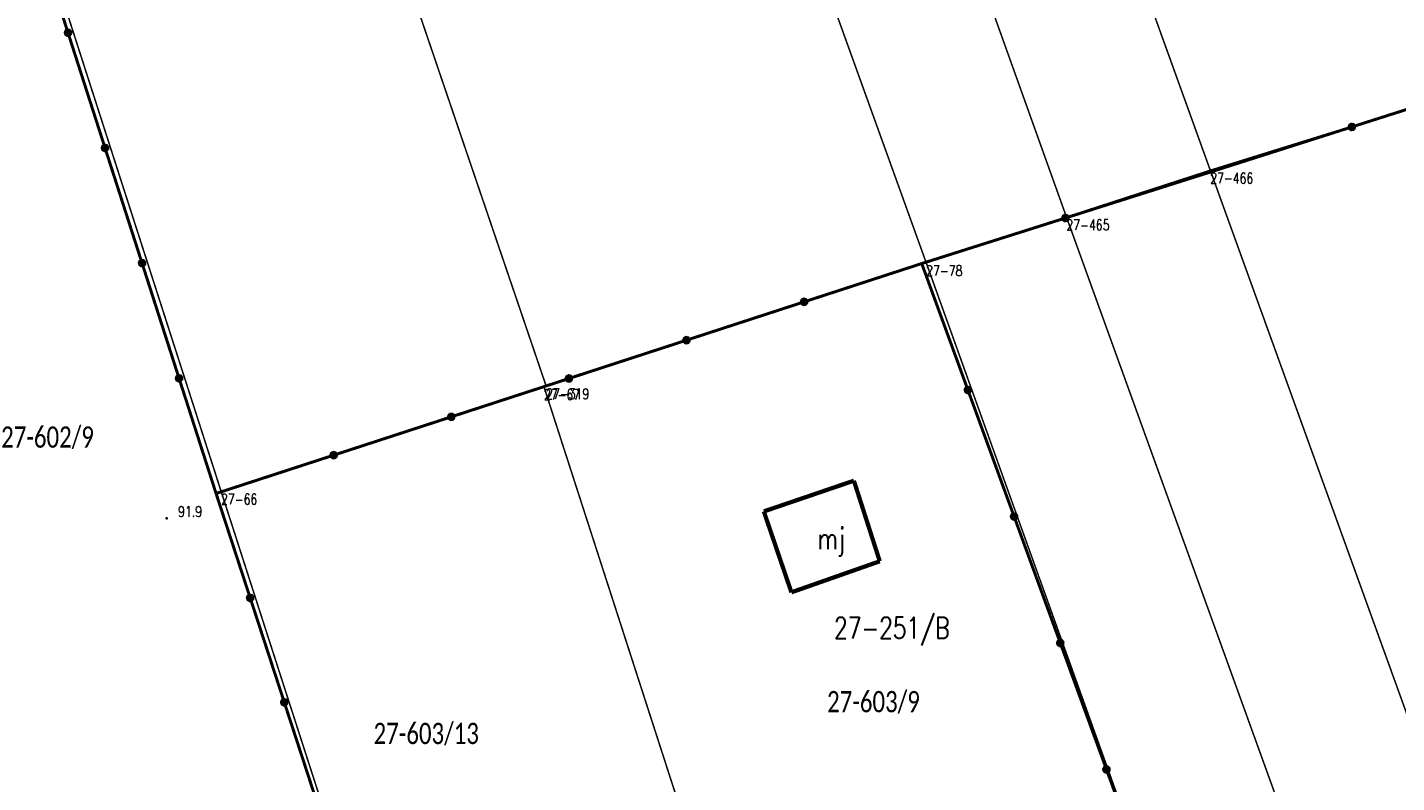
# Model space of a CAD drawing. Header units: metres. Extents: x 7542868 to 7543897, y 5828496 to 5830561.
# Tile 61 of 122: x 7543294 to 7543374, y 5830138 to 5830182. Entities that reach past the tile are written whole.
import ezdxf
from ezdxf.enums import TextEntityAlignment as Align

# ---------------------------------------------------------------- set-up
doc = ezdxf.new("R2010")
doc.units = ezdxf.units.M
doc.header["$MEASUREMENT"] = 0
for name, color, linetype in [('BDOT500_KTOK_L_4', 7, 'Continuous'), ('BDOT500_RTPW_T_0', 7, 'Continuous'), ('BUDYNKI_EGBB_E_T_0', 7, 'Continuous'), ('BUDYNKI_EGBB_L_0', 7, 'Continuous'), ('GLOWNA_BAZA_DZIALKI', 7, 'Continuous'), ('GLOWNA_BAZA_NUMERY_PUNKTOW', 7, 'Continuous'), ('GLOWNA_BAZA_PUNKTY', 7, 'Continuous'), ('SZUMIN_511-1_DROGA_POM_UZUPEL__', 7, 'Continuous')]:
    doc.layers.add(name, color=color, linetype=linetype)
doc.layers.add('Numery_dzialek', color=7, linetype='Continuous', lineweight=13)
doc.styles.add('Legend', font='calibri.ttf')
doc.styles.add('STYL_ARIAL', font='simplex', dxfattribs={"width": 0.75, "oblique": 0.1})

msp = doc.modelspace()

# ---------------------------------------------------------------- linework, layer by layer
at = {"layer": 'BDOT500_KTOK_L_4', "color": 7, "const_width": 0.175}
for points in [[(7543293.9372, 5830188.4104), (7543296.1147, 5830181.6325)], [(7543295.9802, 5830181.5286), (7543295.9449, 5830181.6394), (7543295.989, 5830181.747), (7543296.092, 5830181.801), (7543296.2056, 5830181.7762), (7543296.2767, 5830181.6842), (7543296.272, 5830181.568), (7543296.1938, 5830181.482), (7543296.0785, 5830181.4664), (7543295.9802, 5830181.5286)], [(7543296.1147, 5830181.6325), (7543298.2923, 5830174.8547)], [(7543371.64, 5830176.09), (7543380.04, 5830178.77)], [(7543363.24, 5830173.41), (7543371.64, 5830176.09)], [(7543371.5055, 5830175.986), (7543371.4701, 5830176.0968), (7543371.5143, 5830176.2044), (7543371.6172, 5830176.2585), (7543371.7308, 5830176.2337), (7543371.802, 5830176.1417), (7543371.7973, 5830176.0255), (7543371.719, 5830175.9395), (7543371.6038, 5830175.9239), (7543371.5055, 5830175.986)], [(7543298.1578, 5830174.7507), (7543298.1224, 5830174.8615), (7543298.1665, 5830174.9691), (7543298.2695, 5830175.0231), (7543298.3831, 5830174.9984), (7543298.4542, 5830174.9064), (7543298.4496, 5830174.7902), (7543298.3713, 5830174.7042), (7543298.2561, 5830174.6886), (7543298.1578, 5830174.7507)], [(7543298.2923, 5830174.8547), (7543300.4698, 5830168.0768)], [(7543354.7885, 5830170.7311), (7543363.24, 5830173.41)], [(7543346.337, 5830168.0523), (7543354.7885, 5830170.7311)], [(7543354.654, 5830170.6272), (7543354.6187, 5830170.738), (7543354.6628, 5830170.8456), (7543354.7657, 5830170.8996), (7543354.8794, 5830170.8748), (7543354.9505, 5830170.7828), (7543354.9458, 5830170.6666), (7543354.8675, 5830170.5806), (7543354.7523, 5830170.565), (7543354.654, 5830170.6272)], [(7543300.3353, 5830167.9729), (7543300.2999, 5830168.0836), (7543300.3441, 5830168.1912), (7543300.447, 5830168.2453), (7543300.5606, 5830168.2205), (7543300.6318, 5830168.1285), (7543300.6271, 5830168.0123), (7543300.5488, 5830167.9263), (7543300.4336, 5830167.9107), (7543300.3353, 5830167.9729)], [(7543300.4698, 5830168.0768), (7543302.6473, 5830161.299)], [(7543339.4183, 5830165.7971), (7543346.337, 5830168.0523)], [(7543349.0536, 5830160.6098), (7543346.337, 5830168.0523)], [(7543332.4997, 5830163.5419), (7543339.4183, 5830165.7971)], [(7543339.2838, 5830165.6931), (7543339.2485, 5830165.8039), (7543339.2926, 5830165.9115), (7543339.3956, 5830165.9656), (7543339.5092, 5830165.9408), (7543339.5803, 5830165.8488), (7543339.5756, 5830165.7326), (7543339.4974, 5830165.6466), (7543339.3821, 5830165.631), (7543339.2838, 5830165.6931)], [(7543325.581, 5830161.2867), (7543332.4997, 5830163.5419)], [(7543332.3651, 5830163.4379), (7543332.3298, 5830163.5487), (7543332.3739, 5830163.6563), (7543332.4769, 5830163.7104), (7543332.5905, 5830163.6856), (7543332.6616, 5830163.5936), (7543332.6569, 5830163.4774), (7543332.5787, 5830163.3914), (7543332.4634, 5830163.3758), (7543332.3651, 5830163.4379)], [(7543302.5128, 5830161.195), (7543302.4775, 5830161.3058), (7543302.5216, 5830161.4134), (7543302.6246, 5830161.4674), (7543302.7382, 5830161.4427), (7543302.8093, 5830161.3507), (7543302.8046, 5830161.2345), (7543302.7264, 5830161.1484), (7543302.6111, 5830161.1329), (7543302.5128, 5830161.195)], [(7543325.4465, 5830161.1827), (7543325.4111, 5830161.2935), (7543325.4552, 5830161.4011), (7543325.5582, 5830161.4552), (7543325.6718, 5830161.4304), (7543325.7429, 5830161.3384), (7543325.7382, 5830161.2222), (7543325.66, 5830161.1362), (7543325.5447, 5830161.1206), (7543325.4465, 5830161.1827)], [(7543302.6473, 5830161.299), (7543304.8249, 5830154.5211)], [(7543318.6623, 5830159.0315), (7543325.581, 5830161.2867)], [(7543348.9191, 5830160.5059), (7543348.8838, 5830160.6167), (7543348.9279, 5830160.7242), (7543349.0309, 5830160.7783), (7543349.1445, 5830160.7535), (7543349.2156, 5830160.6615), (7543349.2109, 5830160.5453), (7543349.1327, 5830160.4593), (7543349.0174, 5830160.4437), (7543348.9191, 5830160.5059)], [(7543351.7702, 5830153.1674), (7543349.0536, 5830160.6098)], [(7543311.7436, 5830156.7763), (7543318.6623, 5830159.0315)], [(7543318.5278, 5830158.9275), (7543318.4924, 5830159.0383), (7543318.5365, 5830159.1459), (7543318.6395, 5830159.2), (7543318.7531, 5830159.1752), (7543318.8242, 5830159.0832), (7543318.8196, 5830158.967), (7543318.7413, 5830158.881), (7543318.6261, 5830158.8654), (7543318.5278, 5830158.9275)], [(7543304.8249, 5830154.5211), (7543311.7436, 5830156.7763)], [(7543311.6091, 5830156.6723), (7543311.5737, 5830156.7831), (7543311.6178, 5830156.8907), (7543311.7208, 5830156.9448), (7543311.8344, 5830156.92), (7543311.9055, 5830156.828), (7543311.9009, 5830156.7118), (7543311.8226, 5830156.6258), (7543311.7074, 5830156.6102), (7543311.6091, 5830156.6723)], [(7543304.8249, 5830154.5211), (7543306.8313, 5830148.3775)], [(7543351.6357, 5830153.0634), (7543351.6004, 5830153.1742), (7543351.6445, 5830153.2818), (7543351.7474, 5830153.3358), (7543351.8611, 5830153.3111), (7543351.9322, 5830153.2191), (7543351.9275, 5830153.1029), (7543351.8492, 5830153.0169), (7543351.734, 5830153.0013), (7543351.6357, 5830153.0634)], [(7543354.4868, 5830145.7249), (7543351.7702, 5830153.1674)], [(7543306.6968, 5830148.2735), (7543306.6615, 5830148.3843), (7543306.7056, 5830148.4919), (7543306.8085, 5830148.546), (7543306.9222, 5830148.5212), (7543306.9933, 5830148.4292), (7543306.9886, 5830148.313), (7543306.9103, 5830148.227), (7543306.7951, 5830148.2114), (7543306.6968, 5830148.2735)], [(7543306.8313, 5830148.3775), (7543308.8377, 5830142.2339)], [(7543354.3523, 5830145.621), (7543354.317, 5830145.7317), (7543354.3611, 5830145.8393), (7543354.464, 5830145.8934), (7543354.5777, 5830145.8686), (7543354.6488, 5830145.7766), (7543354.6441, 5830145.6604), (7543354.5658, 5830145.5744), (7543354.4506, 5830145.5588), (7543354.3523, 5830145.621)], [(7543357.2034, 5830138.2825), (7543354.4868, 5830145.7249)], [(7543308.7032, 5830142.1299), (7543308.6679, 5830142.2407), (7543308.712, 5830142.3483), (7543308.815, 5830142.4023), (7543308.9286, 5830142.3776), (7543308.9997, 5830142.2856), (7543308.995, 5830142.1694), (7543308.9168, 5830142.0833), (7543308.8015, 5830142.0678), (7543308.7032, 5830142.1299)], [(7543308.8377, 5830142.2339), (7543310.8442, 5830136.0902)], [(7543357.0689, 5830138.1785), (7543357.0335, 5830138.2893), (7543357.0777, 5830138.3969), (7543357.1806, 5830138.4509), (7543357.2942, 5830138.4262), (7543357.3654, 5830138.3341), (7543357.3607, 5830138.2179), (7543357.2824, 5830138.1319), (7543357.1672, 5830138.1164), (7543357.0689, 5830138.1785)], [(7543359.92, 5830130.84), (7543357.2034, 5830138.2825)]]:
    msp.add_lwpolyline(points, dxfattribs=at)
at = {"layer": 'BDOT500_RTPW_T_0', "color": 7, "const_width": 0.075}
msp.add_lwpolyline([(7543301.9596, 5830153.0606), (7543301.9464, 5830153.0288), (7543301.9146, 5830153.0156), (7543301.8828, 5830153.0288), (7543301.8696, 5830153.0606), (7543301.8828, 5830153.0924), (7543301.9146, 5830153.1056), (7543301.9464, 5830153.0924), (7543301.9596, 5830153.0606)], dxfattribs=at)
at = {"layer": 'BUDYNKI_EGBB_L_0', "color": 34, "const_width": 0.25}
for points in [[(7543337.0472, 5830153.4654), (7543342.3454, 5830155.2726)], [(7543342.3454, 5830155.2726), (7543343.8687, 5830150.5324)], [(7543338.6706, 5830148.706), (7543337.0472, 5830153.4654)], [(7543343.8687, 5830150.5324), (7543338.6706, 5830148.706)]]:
    msp.add_lwpolyline(points, dxfattribs=at)
at = {"layer": 'GLOWNA_BAZA_DZIALKI', "color": 92, "lineweight": 20, "const_width": 0.09}
for points in [[(7543324.24, 5830160.85), (7543299.61, 5830233.25)], [(7543354.85, 5830170.79), (7543332.83, 5830232.28)], [(7543346.6, 5830168.1), (7543324.2, 5830230.24)], [(7543305.12, 5830154.65), (7543294.37, 5830188.05)], [(7543363.31, 5830173.54), (7543358.56, 5830186.71)], [(7543363.31, 5830173.54), (7543379.94, 5830178.71)], [(7543354.85, 5830170.79), (7543363.31, 5830173.54)], [(7543393.58, 5830089.78), (7543363.31, 5830173.54)], [(7543346.6, 5830168.1), (7543354.85, 5830170.79)], [(7543386.17, 5830084.13), (7543354.85, 5830170.79)], [(7543324.24, 5830160.85), (7543346.6, 5830168.1)], [(7543359.96, 5830130.86), (7543346.6, 5830168.1)], [(7543305.12, 5830154.65), (7543324.11, 5830160.81)], [(7543324.11, 5830160.81), (7543324.24, 5830160.85)], [(7543324.11, 5830160.81), (7543336.3, 5830123.07)], [(7543311.66, 5830134.37), (7543305.12, 5830154.65)]]:
    msp.add_lwpolyline(points, dxfattribs=at)
at = {"layer": 'GLOWNA_BAZA_PUNKTY', "color": 7, "const_width": 0.09}
for points in [[(7543363.31, 5830173.585), (7543363.3418, 5830173.5718), (7543363.355, 5830173.54), (7543363.3418, 5830173.5082), (7543363.31, 5830173.495), (7543363.2782, 5830173.5082), (7543363.265, 5830173.54), (7543363.2782, 5830173.5718), (7543363.31, 5830173.585)], [(7543354.85, 5830170.835), (7543354.8818, 5830170.8218), (7543354.895, 5830170.79), (7543354.8818, 5830170.7582), (7543354.85, 5830170.745), (7543354.8182, 5830170.7582), (7543354.805, 5830170.79), (7543354.8182, 5830170.8218), (7543354.85, 5830170.835)], [(7543346.6, 5830168.145), (7543346.6318, 5830168.1318), (7543346.645, 5830168.1), (7543346.6318, 5830168.0682), (7543346.6, 5830168.055), (7543346.5682, 5830168.0682), (7543346.555, 5830168.1), (7543346.5682, 5830168.1318), (7543346.6, 5830168.145)], [(7543324.11, 5830160.855), (7543324.1418, 5830160.8418), (7543324.155, 5830160.81), (7543324.1418, 5830160.7782), (7543324.11, 5830160.765), (7543324.0782, 5830160.7782), (7543324.065, 5830160.81), (7543324.0782, 5830160.8418), (7543324.11, 5830160.855)], [(7543324.24, 5830160.895), (7543324.2718, 5830160.8818), (7543324.285, 5830160.85), (7543324.2718, 5830160.8182), (7543324.24, 5830160.805), (7543324.2082, 5830160.8182), (7543324.195, 5830160.85), (7543324.2082, 5830160.8818), (7543324.24, 5830160.895)], [(7543305.12, 5830154.695), (7543305.1518, 5830154.6818), (7543305.165, 5830154.65), (7543305.1518, 5830154.6182), (7543305.12, 5830154.605), (7543305.0882, 5830154.6182), (7543305.075, 5830154.65), (7543305.0882, 5830154.6818), (7543305.12, 5830154.695)]]:
    msp.add_lwpolyline(points, dxfattribs=at)
at = {"layer": 'SZUMIN_511-1_DROGA_POM_UZUPEL__', "color": 3, "const_width": 0.09}
for points in [[(7543294.37, 5830188.05), (7543305.12, 5830154.65)], [(7543363.31, 5830173.54), (7543358.56, 5830186.71)], [(7543354.85, 5830170.79), (7543363.31, 5830173.54)], [(7543346.6, 5830168.1), (7543354.85, 5830170.79)], [(7543359.96, 5830130.86), (7543346.6, 5830168.1)], [(7543305.12, 5830154.65), (7543324.11, 5830160.81)], [(7543324.11, 5830160.81), (7543336.3, 5830123.07)]]:
    msp.add_lwpolyline(points, dxfattribs=at)
at = {"layer": 'SZUMIN_511-1_DROGA_POM_UZUPEL__', "color": 7, "const_width": 0.09}
for points in [[(7543294.37, 5830188.05), (7543305.12, 5830154.65)], [(7543358.56, 5830186.71), (7543363.31, 5830173.54)], [(7543363.31, 5830173.54), (7543354.85, 5830170.79)], [(7543354.85, 5830170.79), (7543346.6, 5830168.1)], [(7543346.6, 5830168.1), (7543359.96, 5830130.86)], [(7543305.12, 5830154.65), (7543324.11, 5830160.81)], [(7543324.11, 5830160.81), (7543336.3, 5830123.07)]]:
    msp.add_lwpolyline(points, dxfattribs=at)

# ---------------------------------------------------------------- texts
at = {"layer": 'BDOT500_RTPW_T_0', "color": 7, "style": 'STYL_ARIAL', "width": 0.75}
msp.add_text('91.9', height=0.625, dxfattribs=at).set_placement((7543302.5966, 5830153.7704), align=Align.TOP_LEFT)
at = {"layer": 'BUDYNKI_EGBB_E_T_0', "color": 7, "style": 'STYL_ARIAL', "width": 0.75}
msp.add_text('mj', height=1.25, dxfattribs=at).set_placement((7543341.0122, 5830151.8702), align=Align.MIDDLE_CENTER)
at = {"layer": 'GLOWNA_BAZA_NUMERY_PUNKTOW', "color": 7, "style": 'STYL_ARIAL', "width": 0.75}
for s, p in [('27-466', (7543363.31, 5830173.3838)), ('27-465', (7543354.85, 5830170.6338)), ('27-78', (7543346.6, 5830167.9437)), ('27-67', (7543324.11, 5830160.6537)), ('27-319', (7543324.24, 5830160.6937)), ('27-66', (7543305.12, 5830154.4938))]:
    msp.add_text(s, height=0.625, dxfattribs=at).set_placement(p, align=Align.TOP_LEFT)
at = {"layer": 'Numery_dzialek', "color": 92, "linetype": 'Continuous', "style": 'Legend', "width": 0.75}
for s, p in [('27-602/9', (7543292.18, 5830158.4675)), ('27-603/9', (7543340.77, 5830142.8975)), ('27-603/13', (7543314.09, 5830141.0275))]:
    msp.add_text(s, height=1.25, dxfattribs=at).set_placement(p, align=Align.TOP_LEFT)
at = {"layer": 'SZUMIN_511-1_DROGA_POM_UZUPEL__', "color": 7, "style": 'STYL_ARIAL', "width": 0.75}
msp.add_text('27-251/B', height=1.25, dxfattribs=at).set_placement((7543341.18, 5830147.2375), align=Align.TOP_LEFT)

doc.saveas('drawing.dxf')
